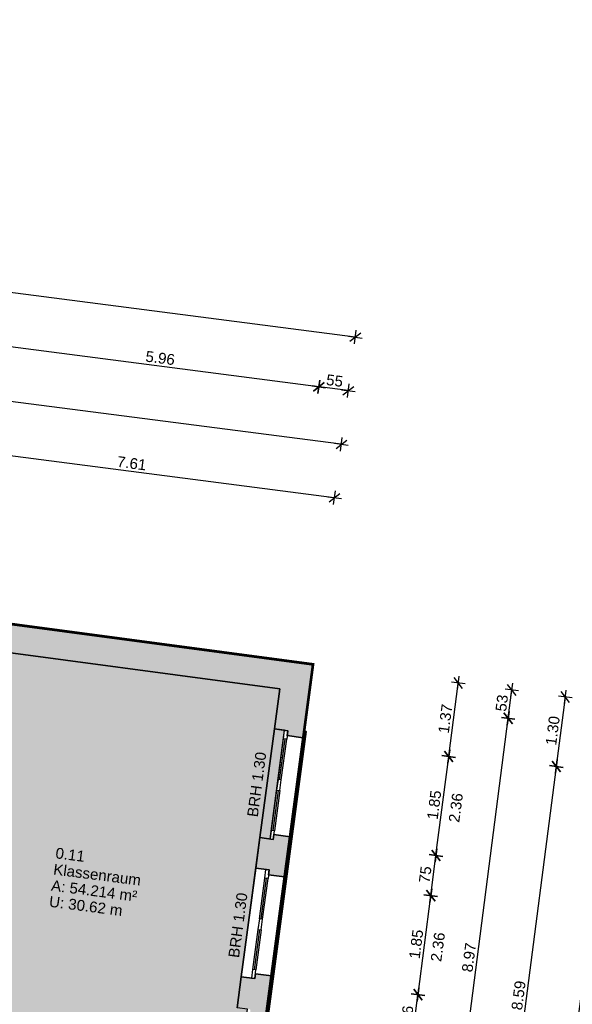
# Model space of a CAD drawing. Header units: metres. Extents: x 344112.5 to 344211.1, y 5709456.4 to 5709545.2.
# Tile 31 of 51: x 344160 to 344170.2, y 5709526.9 to 5709545.2. Entities that reach past the tile are written whole.
import ezdxf
from ezdxf.enums import TextEntityAlignment as Align

# ---------------------------------------------------------------- set-up
doc = ezdxf.new("R2010")
doc.units = ezdxf.units.M
doc.linetypes.add('AUSGEZOGEN', pattern=[0])
doc.linetypes.add('DASHDOT', pattern=[1, 0.5, -0.25, 0, -0.25])
doc.layers.add('Bemassung', color=7, linetype='Continuous')
doc.layers.add('Polygonflächen', color=7, linetype='Continuous')
doc.layers.add('BGF', color=2, linetype='Continuous', plot=False)
for name, color, linetype, lineweight in [('Fenster', 7, 'AUSGEZOGEN', 25), ('Schraffur', 8, 'Continuous', 25), ('Text', 7, 'Continuous', 13), ('Wand', 7, 'AUSGEZOGEN', 35)]:
    doc.layers.add(name, color=color, linetype=linetype, lineweight=lineweight)
doc.styles.get("Standard").update_dxf_attribs({"font": 'arial.ttf'})
doc.dimstyles.new('1', dxfattribs={"dimtxt": 0.2, "dimasz": 0.005, "dimexe": 0.08, "dimexo": 0, "dimgap": 0.05, "dimtad": 3, "dimzin": 3, "dimdsep": 46, "dimtxsty": 'Standard', "dimblk": '1000hands_BEMPFEIL', "dimcen": 1, "dimdle": 0.08, "dimse1": 1, "dimse2": 1, "dimclre": 256, "dimazin": 2, "dimtfac": 1, "dimtix": 1, "dimtmove": 2, "dimatfit": 3, "dimldrblk": '1000hands_BEMPFEIL', "dimfxl": 1, "dimtolj": 1, "dimtzin": 0, "dimarcsym": 0})
doc.dimstyles.new('Copy of 1', dxfattribs={"dimtxt": 0.2, "dimasz": 0.005, "dimexe": 0.08, "dimexo": 0, "dimgap": 0.05, "dimtad": 3, "dimdec": 0, "dimlfac": 100, "dimzin": 3, "dimdsep": 46, "dimtxsty": 'Standard', "dimblk": '1000hands_BEMPFEIL', "dimcen": 1, "dimdle": 0.08, "dimse1": 1, "dimse2": 1, "dimclre": 256, "dimazin": 2, "dimtfac": 1, "dimtdec": 0, "dimtix": 1, "dimtmove": 2, "dimatfit": 3, "dimldrblk": '1000hands_BEMPFEIL', "dimfxl": 1, "dimtolj": 1, "dimtzin": 0, "dimarcsym": 0})

# ---------------------------------------------------------------- blocks, each defined once
blk = doc.blocks.new('1000hands_BEMPFEIL')
at = {"color": 0}
for p, q in [((-25.4, 0), (25.4, 0)), ((-18, -18), (18, 18)), ((0, -25.4), (0, 25.4))]:
    blk.add_line(p, q, dxfattribs=at)
blk = doc.blocks.new('*D69')
at = {"layer": 'Bemassung', "color": 0, "lineweight": -2, "transparency": 16777216}
blk.add_line((344165.827, 5709536.3), (344158.29, 5709537.273), dxfattribs=at)
at = {"layer": 'Defpoints', "color": 0, "transparency": 16777216}
for p in [(344158.285, 5709537.273), (344157.891, 5709534.222, 0), (344165.434, 5709533.214, 0)]:
    blk.add_point(p, dxfattribs=at)
at = {"layer": 'Bemassung', "color": 0, "lineweight": -2, "transparency": 16777216, "xscale": 0.005, "yscale": 0.005, "zscale": 0.005}
for p, rotation in [((344158.285, 5709537.273), 172.6453569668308), ((344165.832, 5709536.299), 352.6453569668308)]:
    blk.add_blockref('1000hands_BEMPFEIL', p, dxfattribs=dict(at, rotation=rotation))
at = {"layer": 'Bemassung', "color": 0, "transparency": 16777216, "insert": (344162.078, 5709536.937), "char_height": 0.2, "attachment_point": 5, "rotation": 352.6454}
blk.add_mtext('\\A1;7.61', dxfattribs=at)
blk = doc.blocks.new('*D49')
at = {"layer": 'Bemassung', "color": 0, "lineweight": -2, "transparency": 16777216}
blk.add_line((344165.955, 5709537.291), (344148.977, 5709539.483), dxfattribs=at)
at = {"layer": 'Defpoints', "color": 0, "transparency": 16777216}
for p in [(344148.972, 5709539.484), (344148.195, 5709533.459, 0), (344165.434, 5709533.214, 0)]:
    blk.add_point(p, dxfattribs=at)
at = {"layer": 'Bemassung', "color": 0, "lineweight": -2, "transparency": 16777216, "xscale": 0.005, "yscale": 0.005, "zscale": 0.005}
for p, rotation in [((344148.972, 5709539.484), 172.6453569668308), ((344165.96, 5709537.291), 352.6453569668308)]:
    blk.add_blockref('1000hands_BEMPFEIL', p, dxfattribs=dict(at, rotation=rotation))
at = {"layer": 'Bemassung', "color": 0, "transparency": 16777216, "insert": (344157.486, 5709538.538), "char_height": 0.2, "attachment_point": 5, "rotation": 352.6454}
blk.add_mtext('\\A1;17.13', dxfattribs=at)
blk = doc.blocks.new('*D45')
at = {"layer": 'Bemassung', "color": 0, "lineweight": -2, "transparency": 16777216}
blk.add_line((344166.083, 5709538.283), (344165.546, 5709538.353), dxfattribs=at)
at = {"layer": 'Defpoints', "color": 0, "transparency": 16777216}
for p in [(344165.541, 5709538.353), (344165.434, 5709533.214, 0), (344164.819, 5709532.762, 0)]:
    blk.add_point(p, dxfattribs=at)
at = {"layer": 'Bemassung', "color": 0, "lineweight": -2, "transparency": 16777216, "xscale": 0.005, "yscale": 0.005, "zscale": 0.005}
for p, rotation in [((344165.541, 5709538.353), 172.6453569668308), ((344166.088, 5709538.283), 352.6453569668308)]:
    blk.add_blockref('1000hands_BEMPFEIL', p, dxfattribs=dict(at, rotation=rotation))
at = {"layer": 'Bemassung', "color": 0, "transparency": 16777216, "insert": (344165.834, 5709538.468), "char_height": 0.2, "attachment_point": 5, "rotation": 352.6454}
blk.add_mtext('\\A1;55', dxfattribs=at)
blk = doc.blocks.new('*D260')
at = {"layer": 'Bemassung', "color": 0, "lineweight": -2, "transparency": 16777216}
blk.add_line((344165.536, 5709538.354), (344159.635, 5709539.116), dxfattribs=at)
at = {"layer": 'Defpoints', "color": 0, "transparency": 16777216}
for p in [(344159.63, 5709539.116), (344158.911, 5709533.551, 0), (344164.819, 5709532.762, 0)]:
    blk.add_point(p, dxfattribs=at)
at = {"layer": 'Bemassung', "color": 0, "lineweight": -2, "transparency": 16777216, "xscale": 0.005, "yscale": 0.005, "zscale": 0.005}
for p, rotation in [((344159.63, 5709539.116), 172.6453569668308), ((344165.541, 5709538.353), 352.6453569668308)]:
    blk.add_blockref('1000hands_BEMPFEIL', p, dxfattribs=dict(at, rotation=rotation))
at = {"layer": 'Bemassung', "color": 0, "transparency": 16777216, "insert": (344162.605, 5709538.886), "char_height": 0.2, "attachment_point": 5, "rotation": 352.6454}
blk.add_mtext('\\A1;5.96', dxfattribs=at)
blk = doc.blocks.new('*D46')
at = {"layer": 'Bemassung', "color": 0, "lineweight": -2, "transparency": 16777216}
blk.add_line((344166.211, 5709539.275), (344121.653, 5709545.026), dxfattribs=at)
at = {"layer": 'Defpoints', "color": 0, "transparency": 16777216}
for p in [(344121.648, 5709545.027), (344120.884, 5709539.111, 0), (344165.434, 5709533.214, 0)]:
    blk.add_point(p, dxfattribs=at)
at = {"layer": 'Bemassung', "color": 0, "lineweight": -2, "transparency": 16777216, "xscale": 0.005, "yscale": 0.005, "zscale": 0.005}
for p, rotation in [((344121.648, 5709545.027), 172.6453569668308), ((344166.216, 5709539.274), 352.6453569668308)]:
    blk.add_blockref('1000hands_BEMPFEIL', p, dxfattribs=dict(at, rotation=rotation))
at = {"layer": 'Bemassung', "color": 0, "transparency": 16777216, "insert": (344143.952, 5709542.301), "char_height": 0.2, "attachment_point": 5, "rotation": 352.6454}
blk.add_mtext('\\A1;44.94', dxfattribs=at)
blk = doc.blocks.new('*D224')
at = {"layer": 'Bemassung', "color": 0, "lineweight": -2, "transparency": 16777216}
blk.add_line((344167.28, 5709526.346), (344167.376, 5709527.09), dxfattribs=at)
at = {"layer": 'Defpoints', "color": 0, "transparency": 16777216}
for p in [(344164.663, 5709527.445, 0), (344167.377, 5709527.095), (344164.563, 5709526.692, 0)]:
    blk.add_point(p, dxfattribs=at)
at = {"layer": 'Bemassung', "color": 0, "lineweight": -2, "transparency": 16777216, "xscale": 0.005, "yscale": 0.005, "zscale": 0.005}
for p, rotation in [((344167.377, 5709527.095), 82.6453569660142), ((344167.28, 5709526.341), 262.6453569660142)]:
    blk.add_blockref('1000hands_BEMPFEIL', p, dxfattribs=dict(at, rotation=rotation))
at = {"layer": 'Bemassung', "color": 0, "transparency": 16777216, "insert": (344167.177, 5709526.738), "char_height": 0.2, "attachment_point": 5, "rotation": 82.6454}
blk.add_mtext('\\A1;76', dxfattribs=at)
blk = doc.blocks.new('*D225')
at = {"layer": 'Bemassung', "color": 0, "lineweight": -2, "transparency": 16777216}
blk.add_line((344167.378, 5709527.1), (344167.613, 5709528.925), dxfattribs=at)
at = {"layer": 'Defpoints', "color": 0, "transparency": 16777216}
for p in [(344164.908, 5709529.279, 0), (344167.614, 5709528.93), (344164.663, 5709527.445, 0)]:
    blk.add_point(p, dxfattribs=at)
at = {"layer": 'Bemassung', "color": 0, "lineweight": -2, "transparency": 16777216, "xscale": 0.005, "yscale": 0.005, "zscale": 0.005}
for p, rotation in [((344167.614, 5709528.93), 82.6453569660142), ((344167.377, 5709527.095), 262.6453569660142)]:
    blk.add_blockref('1000hands_BEMPFEIL', p, dxfattribs=dict(at, rotation=rotation))
at = {"layer": 'Bemassung', "color": 0, "transparency": 16777216, "insert": (344167.344, 5709528.032), "char_height": 0.2, "attachment_point": 5, "rotation": 82.6454}
blk.add_mtext('\\A1;1.85', dxfattribs=at)
blk = doc.blocks.new('*D226')
at = {"layer": 'Bemassung', "color": 0, "lineweight": -2, "transparency": 16777216}
blk.add_line((344167.614, 5709528.935), (344167.709, 5709529.669), dxfattribs=at)
at = {"layer": 'Defpoints', "color": 0, "transparency": 16777216}
for p in [(344165.008, 5709530.022, 0), (344167.71, 5709529.674), (344164.908, 5709529.279, 0)]:
    blk.add_point(p, dxfattribs=at)
at = {"layer": 'Bemassung', "color": 0, "lineweight": -2, "transparency": 16777216, "xscale": 0.005, "yscale": 0.005, "zscale": 0.005}
for p, rotation in [((344167.71, 5709529.674), 82.6453569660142), ((344167.614, 5709528.93), 262.6453569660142)]:
    blk.add_blockref('1000hands_BEMPFEIL', p, dxfattribs=dict(at, rotation=rotation))
at = {"layer": 'Bemassung', "color": 0, "transparency": 16777216, "insert": (344167.511, 5709529.321), "char_height": 0.2, "attachment_point": 5, "rotation": 82.6454}
blk.add_mtext('\\A1;75', dxfattribs=at)
blk = doc.blocks.new('*D227')
at = {"layer": 'Bemassung', "color": 0, "lineweight": -2, "transparency": 16777216}
blk.add_line((344167.71, 5709529.679), (344167.946, 5709531.503), dxfattribs=at)
at = {"layer": 'Defpoints', "color": 0, "transparency": 16777216}
for p in [(344165.253, 5709531.856, 0), (344167.947, 5709531.508), (344165.008, 5709530.022, 0)]:
    blk.add_point(p, dxfattribs=at)
at = {"layer": 'Bemassung', "color": 0, "lineweight": -2, "transparency": 16777216, "xscale": 0.005, "yscale": 0.005, "zscale": 0.005}
for p, rotation in [((344167.947, 5709531.508), 82.6453569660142), ((344167.71, 5709529.674), 262.6453569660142)]:
    blk.add_blockref('1000hands_BEMPFEIL', p, dxfattribs=dict(at, rotation=rotation))
at = {"layer": 'Bemassung', "color": 0, "transparency": 16777216, "insert": (344167.677, 5709530.61), "char_height": 0.2, "attachment_point": 5, "rotation": 82.6454}
blk.add_mtext('\\A1;1.85', dxfattribs=at)
blk = doc.blocks.new('*D228')
at = {"layer": 'Bemassung', "color": 0, "lineweight": -2, "transparency": 16777216}
blk.add_line((344167.947, 5709531.513), (344168.121, 5709532.862), dxfattribs=at)
at = {"layer": 'Defpoints', "color": 0, "transparency": 16777216}
for p in [(344165.434, 5709533.214, 0), (344168.122, 5709532.867), (344165.253, 5709531.856, 0)]:
    blk.add_point(p, dxfattribs=at)
at = {"layer": 'Bemassung', "color": 0, "lineweight": -2, "transparency": 16777216, "xscale": 0.005, "yscale": 0.005, "zscale": 0.005}
for p, rotation in [((344168.122, 5709532.867), 82.6453569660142), ((344167.947, 5709531.508), 262.6453569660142)]:
    blk.add_blockref('1000hands_BEMPFEIL', p, dxfattribs=dict(at, rotation=rotation))
at = {"layer": 'Bemassung', "color": 0, "transparency": 16777216, "insert": (344167.883, 5709532.207), "char_height": 0.2, "attachment_point": 5, "rotation": 82.6454}
blk.add_mtext('\\A1;1.37', dxfattribs=at)
blk = doc.blocks.new('*D233')
at = {"layer": 'Bemassung', "color": 0, "lineweight": -2, "transparency": 16777216}
blk.add_line((344167.899, 5709523.325), (344169.046, 5709532.211), dxfattribs=at)
at = {"layer": 'Defpoints', "color": 0, "transparency": 16777216}
for p in [(344164.819, 5709532.762, 0), (344169.046, 5709532.216), (344163.631, 5709523.871, 0)]:
    blk.add_point(p, dxfattribs=at)
at = {"layer": 'Bemassung', "color": 0, "lineweight": -2, "transparency": 16777216, "xscale": 0.005, "yscale": 0.005, "zscale": 0.005}
for p, rotation in [((344169.046, 5709532.216), 82.6453569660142), ((344167.898, 5709523.32), 262.6453569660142)]:
    blk.add_blockref('1000hands_BEMPFEIL', p, dxfattribs=dict(at, rotation=rotation))
at = {"layer": 'Bemassung', "color": 0, "transparency": 16777216, "insert": (344168.321, 5709527.787), "char_height": 0.2, "attachment_point": 5, "rotation": 82.6454}
blk.add_mtext('\\A1;8.97', dxfattribs=at)
blk = doc.blocks.new('*D234')
at = {"layer": 'Bemassung', "color": 0, "lineweight": -2, "transparency": 16777216}
blk.add_line((344169.047, 5709532.221), (344169.113, 5709532.734), dxfattribs=at)
at = {"layer": 'Defpoints', "color": 0, "transparency": 16777216}
for p in [(344165.434, 5709533.214, 0), (344164.819, 5709532.762, 0), (344169.114, 5709532.739)]:
    blk.add_point(p, dxfattribs=at)
at = {"layer": 'Bemassung', "color": 0, "lineweight": -2, "transparency": 16777216, "xscale": 0.005, "yscale": 0.005, "zscale": 0.005}
for p, rotation in [((344169.114, 5709532.739), 82.6453569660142), ((344169.046, 5709532.216), 262.6453569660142)]:
    blk.add_blockref('1000hands_BEMPFEIL', p, dxfattribs=dict(at, rotation=rotation))
at = {"layer": 'Bemassung', "color": 0, "transparency": 16777216, "insert": (344168.929, 5709532.497), "char_height": 0.2, "attachment_point": 5, "rotation": 82.6454}
blk.add_mtext('\\A1;53', dxfattribs=at)
blk = doc.blocks.new('*D239')
at = {"layer": 'Bemassung', "color": 0, "lineweight": -2, "transparency": 16777216}
blk.add_line((344168.84, 5709522.808), (344169.939, 5709531.318), dxfattribs=at)
at = {"layer": 'Defpoints', "color": 0, "transparency": 16777216}
for p in [(344158.399, 5709532.812, 0), (344169.939, 5709531.323), (344157.261, 5709524.298, 0)]:
    blk.add_point(p, dxfattribs=at)
at = {"layer": 'Bemassung', "color": 0, "lineweight": -2, "transparency": 16777216, "xscale": 0.005, "yscale": 0.005, "zscale": 0.005}
for p, rotation in [((344169.939, 5709531.323), 82.6453569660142), ((344168.84, 5709522.803), 262.6453569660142)]:
    blk.add_blockref('1000hands_BEMPFEIL', p, dxfattribs=dict(at, rotation=rotation))
at = {"layer": 'Bemassung', "color": 0, "transparency": 16777216, "insert": (344169.239, 5709527.083), "char_height": 0.2, "attachment_point": 5, "rotation": 82.6454}
blk.add_mtext('\\A1;8.59', dxfattribs=at)
blk = doc.blocks.new('*D240')
at = {"layer": 'Bemassung', "color": 0, "lineweight": -2, "transparency": 16777216}
blk.add_line((344169.94, 5709531.328), (344170.105, 5709532.606), dxfattribs=at)
at = {"layer": 'Defpoints', "color": 0, "transparency": 16777216}
for p in [(344165.434, 5709533.214, 0), (344158.399, 5709532.812, 0), (344170.105, 5709532.611)]:
    blk.add_point(p, dxfattribs=at)
at = {"layer": 'Bemassung', "color": 0, "lineweight": -2, "transparency": 16777216, "xscale": 0.005, "yscale": 0.005, "zscale": 0.005}
for p, rotation in [((344170.105, 5709532.611), 82.6453569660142), ((344169.939, 5709531.323), 262.6453569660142)]:
    blk.add_blockref('1000hands_BEMPFEIL', p, dxfattribs=dict(at, rotation=rotation))
at = {"layer": 'Bemassung', "color": 0, "transparency": 16777216, "insert": (344169.871, 5709531.986), "char_height": 0.2, "attachment_point": 5, "rotation": 82.6454}
blk.add_mtext('\\A1;1.30', dxfattribs=at)
blk = doc.blocks.new('*D40')
at = {"layer": 'Bemassung', "color": 0, "lineweight": -2, "transparency": 16777216}
blk.add_line((344168.008, 5709508.547), (344171.097, 5709532.478), dxfattribs=at)
at = {"layer": 'Defpoints', "color": 0, "transparency": 16777216}
for p in [(344165.434, 5709533.214, 0), (344171.097, 5709532.483), (344162.257, 5709509.284, 0)]:
    blk.add_point(p, dxfattribs=at)
at = {"layer": 'Bemassung', "color": 0, "lineweight": -2, "transparency": 16777216, "xscale": 0.005, "yscale": 0.005, "zscale": 0.005}
for p, rotation in [((344171.097, 5709532.483), 82.6453569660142), ((344168.007, 5709508.542), 262.6453569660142)]:
    blk.add_blockref('1000hands_BEMPFEIL', p, dxfattribs=dict(at, rotation=rotation))
at = {"layer": 'Bemassung', "color": 0, "transparency": 16777216, "insert": (344169.403, 5709520.532), "char_height": 0.2, "attachment_point": 5, "rotation": 82.6454}
blk.add_mtext('\\A1;24.14', dxfattribs=at)

msp = doc.modelspace()

# ---------------------------------------------------------------- hatches: boundary and pattern name
at = {"layer": 'Polygonflächen'}
h = msp.add_hatch(color=134, dxfattribs=at)
h.dxf.hatch_style = 1
h.paths.add_polyline_path([(344164.218, 5709526.829), (344164.029, 5709526.854), (344164.451, 5709530.006), (344164.639, 5709529.981), (344164.908, 5709531.993), (344164.719, 5709532.018), (344164.819, 5709532.762), (344158.911, 5709533.551), (344157.738, 5709524.769), (344157.906, 5709524.746), (344157.892, 5709524.637), (344163.631, 5709523.871), (344163.761, 5709524.842), (344163.949, 5709524.817)])
at = {"layer": 'Schraffur'}
h = msp.add_hatch(color=256, dxfattribs=at)
h.dxf.hatch_style = 1
h.paths.add_polyline_path([(344165.434, 5709533.214), (344157.891, 5709534.222), (344157.543, 5709533.249), (344157.391, 5709533.27), (344157.348, 5709532.953), (344158.399, 5709532.812), (344157.546, 5709526.431, 0.176016), (344157.625, 5709526.345), (344157.614, 5709526.259), (344157.853, 5709526.227, 0.39058), (344157.944, 5709526.313), (344158.911, 5709533.551), (344164.819, 5709532.762), (344164.719, 5709532.018), (344164.967, 5709531.985), (344164.955, 5709531.896), (344165.253, 5709531.856)])
h = msp.add_hatch(color=256, dxfattribs=at)
h.dxf.hatch_style = 1
h.paths.add_polyline_path([(344165.008, 5709530.022), (344164.71, 5709530.062), (344164.698, 5709529.973), (344164.451, 5709530.006), (344164.375, 5709529.441), (344164.623, 5709529.408), (344164.611, 5709529.319), (344164.908, 5709529.279)])
h = msp.add_hatch(color=256, dxfattribs=at)
h.dxf.hatch_style = 1
h.paths.add_polyline_path([(344164.663, 5709527.445), (344164.366, 5709527.485), (344164.354, 5709527.396), (344164.106, 5709527.429), (344164.029, 5709526.854), (344164.277, 5709526.821), (344164.265, 5709526.732), (344164.563, 5709526.692)])

# ---------------------------------------------------------------- linework, layer by layer
at = {"layer": 'BGF', "const_width": 0.05, "elevation": 0}
msp.add_lwpolyline([(344143.412, 5709529.528), (344145.88, 5709529.199), (344146.921, 5709529.059), (344147.595, 5709528.969), (344147.631, 5709529.237), (344147.753, 5709530.154), (344147.82, 5709530.654), (344147.927, 5709531.452), (344148.195, 5709533.459), (344150.99, 5709533.086), (344151.922, 5709532.961), (344153.825, 5709532.707), (344154.095, 5709534.729), (344154.67, 5709534.652), (344154.793, 5709535.574), (344158.56, 5709535.071), (344158.436, 5709534.149), (344165.434, 5709533.214), (344165.253, 5709531.856), (344165.008, 5709530.022), (344164.908, 5709529.279), (344164.663, 5709527.445), (344164.563, 5709526.692)], dxfattribs=at)
at = {"layer": 'Fenster', "elevation": 0}
for points in [[(344164.786, 5709531.081), (344164.887, 5709531.834)], [(344164.816, 5709531.077), (344164.916, 5709531.83)], [(344164.845, 5709531.073), (344164.946, 5709531.826)], [(344164.759, 5709530.883), (344164.66, 5709530.139)], [(344164.789, 5709530.879), (344164.69, 5709530.135)], [(344164.819, 5709530.875), (344164.72, 5709530.131)], [(344164.442, 5709528.504), (344164.542, 5709529.257)], [(344164.471, 5709528.5), (344164.572, 5709529.253)], [(344164.501, 5709528.496), (344164.602, 5709529.249)], [(344164.415, 5709528.306), (344164.316, 5709527.562)], [(344164.445, 5709528.302), (344164.345, 5709527.558)], [(344164.475, 5709528.298), (344164.375, 5709527.554)]]:
    msp.add_lwpolyline(points, dxfattribs=at)
for points in [[(344164.946, 5709531.826), (344164.887, 5709531.834), (344164.908, 5709531.993), (344164.967, 5709531.985)], [(344164.845, 5709531.073), (344164.786, 5709531.081), (344164.759, 5709530.883), (344164.819, 5709530.875)], [(344164.72, 5709530.131), (344164.66, 5709530.139), (344164.639, 5709529.981), (344164.698, 5709529.973)], [(344164.602, 5709529.249), (344164.542, 5709529.257), (344164.563, 5709529.416), (344164.623, 5709529.408)], [(344164.501, 5709528.496), (344164.442, 5709528.504), (344164.415, 5709528.306), (344164.475, 5709528.298)], [(344164.375, 5709527.554), (344164.316, 5709527.562), (344164.295, 5709527.404), (344164.354, 5709527.396)]]:
    msp.add_lwpolyline(points, close=True, dxfattribs=at)
at = {"layer": 'Polygonflächen', "elevation": 0}
msp.add_lwpolyline([(344157.738, 5709524.769), (344157.906, 5709524.746), (344157.892, 5709524.637), (344163.631, 5709523.871), (344163.761, 5709524.842), (344163.949, 5709524.817), (344164.218, 5709526.829), (344164.029, 5709526.854), (344164.451, 5709530.006), (344164.639, 5709529.981), (344164.908, 5709531.993), (344164.719, 5709532.018), (344164.819, 5709532.762), (344158.911, 5709533.551), (344157.738, 5709524.769)], dxfattribs=at)
at = {"layer": 'Wand', "elevation": 0}
for points in [[(344165.434, 5709533.214), (344157.861, 5709534.226)], [(344164.819, 5709532.762), (344158.911, 5709533.551)], [(344165.253, 5709531.856), (344165.434, 5709533.214)], [(344164.819, 5709532.762), (344164.719, 5709532.018)], [(344164.719, 5709532.018), (344164.451, 5709530.006)], [(344165.253, 5709531.856), (344164.955, 5709531.896), (344164.967, 5709531.985), (344164.719, 5709532.018)], [(344164.304, 5709524.759), (344164.344, 5709524.754), (344165.308, 5709531.97), (344165.269, 5709531.975)], [(344164.451, 5709530.006), (344164.375, 5709529.441)], [(344165.008, 5709530.022), (344164.71, 5709530.062), (344164.698, 5709529.973), (344164.451, 5709530.006)], [(344164.908, 5709529.279), (344165.008, 5709530.022)], [(344164.375, 5709529.441), (344164.106, 5709527.429)], [(344164.908, 5709529.279), (344164.611, 5709529.319), (344164.623, 5709529.408), (344164.375, 5709529.441)], [(344164.663, 5709527.445), (344164.366, 5709527.485), (344164.354, 5709527.396), (344164.106, 5709527.429)], [(344164.106, 5709527.429), (344164.029, 5709526.854)], [(344164.563, 5709526.692), (344164.663, 5709527.445)]]:
    msp.add_lwpolyline(points, dxfattribs=at)
at = {"layer": 'Wand', "linetype": 'DASHDOT', "elevation": 0}
for points in [[(344165.008, 5709530.022), (344165.253, 5709531.856)], [(344164.663, 5709527.445), (344164.908, 5709529.279)]]:
    msp.add_lwpolyline(points, dxfattribs=at)

# ---------------------------------------------------------------- texts
at = {"layer": 'Text'}
for s, p in [('BRH 1.30', (344164.391, 5709530.99, 0)), ('2.36', (344168.076, 5709530.559, 0)), ('BRH 1.30', (344164.043, 5709528.383, 0)), ('2.36', (344167.743, 5709527.98, 0))]:
    msp.add_text(s, height=0.2, rotation=82.389, dxfattribs=at).set_placement(p, align=Align.MIDDLE)
for s, p in [('0.11', (344160.657, 5709529.624, 0)), ('Klassenraum', (344160.617, 5709529.324, 0)), ('A: 54.214 m²', (344160.577, 5709529.024, 0)), ('U: 30.62 m', (344160.538, 5709528.727, 0))]:
    msp.add_text(s, height=0.2, rotation=352.6454, dxfattribs=at).set_placement(p)

# ---------------------------------------------------------------- dimensions: what is measured, and where the dimension line sits
at = {"layer": 'Bemassung'}
for base, p1, p2, angle, dimstyle, picture, middle in [((344121.648, 5709545.027), (344165.434, 5709533.214, 0), (344120.884, 5709539.111, 0), 352.6454, '1', '*D46', (344143.952, 5709542.301)), ((344148.972, 5709539.484), (344165.434, 5709533.214, 0), (344148.195, 5709533.459, 0), 352.6454, '1', '*D49', (344157.486, 5709538.538)), ((344159.63, 5709539.116), (344164.819, 5709532.762, 0), (344158.911, 5709533.551, 0), 352.6454, '1', '*D260', (344162.605, 5709538.886)), ((344165.541, 5709538.353), (344165.434, 5709533.214, 0), (344164.819, 5709532.762, 0), 352.6454, 'Copy of 1', '*D45', (344165.834, 5709538.468)), ((344158.285, 5709537.273), (344165.434, 5709533.214, 0), (344157.891, 5709534.222, 0), 352.6454, '1', '*D69', (344162.078, 5709536.937)), ((344170.105, 5709532.611), (344158.399, 5709532.812, 0), (344165.434, 5709533.214, 0), 82.6454, '1', '*D240', (344169.871, 5709531.986)), ((344171.097, 5709532.483), (344162.257, 5709509.284, 0), (344165.434, 5709533.214, 0), 82.6454, '1', '*D40', (344169.403, 5709520.532)), ((344169.114, 5709532.739), (344164.819, 5709532.762, 0), (344165.434, 5709533.214, 0), 82.6454, 'Copy of 1', '*D234', (344168.929, 5709532.497)), ((344168.122, 5709532.867), (344165.253, 5709531.856, 0), (344165.434, 5709533.214, 0), 82.6454, '1', '*D228', (344167.883, 5709532.207)), ((344169.939, 5709531.323), (344157.261, 5709524.298, 0), (344158.399, 5709532.812, 0), 82.6454, '1', '*D239', (344169.239, 5709527.083)), ((344169.046, 5709532.216), (344163.631, 5709523.871, 0), (344164.819, 5709532.762, 0), 82.6454, '1', '*D233', (344168.321, 5709527.787)), ((344167.947, 5709531.508), (344165.008, 5709530.022, 0), (344165.253, 5709531.856, 0), 82.6454, '1', '*D227', (344167.677, 5709530.61)), ((344167.71, 5709529.674), (344164.908, 5709529.279, 0), (344165.008, 5709530.022, 0), 82.6454, 'Copy of 1', '*D226', (344167.511, 5709529.321)), ((344167.614, 5709528.93), (344164.663, 5709527.445, 0), (344164.908, 5709529.279, 0), 82.6454, '1', '*D225', (344167.344, 5709528.032)), ((344167.377, 5709527.095), (344164.563, 5709526.692, 0), (344164.663, 5709527.445, 0), 82.6454, 'Copy of 1', '*D224', (344167.177, 5709526.738))]:
    dim = msp.add_linear_dim(base=base, p1=p1, p2=p2, angle=angle, dimstyle=dimstyle, dxfattribs=at)
    dim.commit()
    dim.dimension.update_dxf_attribs({"geometry": picture, "text_midpoint": middle})

doc.saveas('drawing.dxf')
